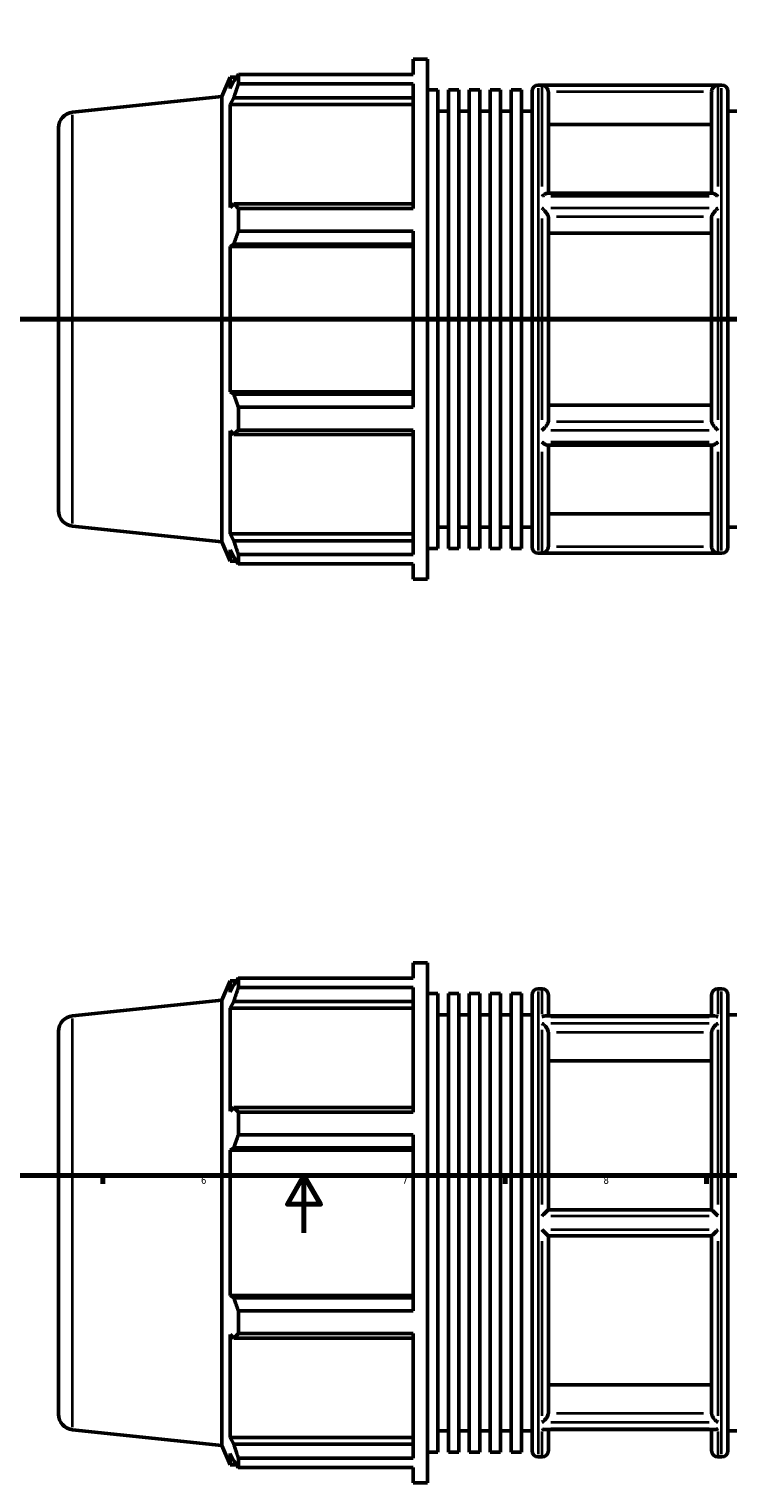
# Model space of a CAD drawing. Header units: millimetres. Extents: x -184 to 1437, y -87 to 1008.
# Tile 3 of 7: x 325 to 568, y -87 to 419. Entities that reach past the tile are written whole.
import ezdxf

# ---------------------------------------------------------------- set-up
doc = ezdxf.new("R2010")
doc.units = ezdxf.units.MM
doc.linetypes.add('CHAIN', pattern=[0.7087, 0.4724, -0.0591, 0.1181, -0.0591])
for name, color, linetype, lineweight in [('Border (ISO)', 7, 'Continuous', 70), ('Section Line (ISO)', 7, 'CHAIN', 70), ('Visible (ISO)', 7, 'Continuous', 50), ('Visible Narrow (ISO)', 7, 'Continuous', 35)]:
    doc.layers.add(name, color=color, linetype=linetype, lineweight=lineweight)
doc.styles.add('Note Text (ISO)', font='tahoma.ttf')

# ---------------------------------------------------------------- blocks, each defined once
blk = doc.blocks.new('Borders Default Border')
at = {"layer": 'Border (ISO)'}
for p, q in [((350.42, 20), (350.42, 17.1)), ((490.58, 20), (490.58, 17.1)), ((560.67, 20), (560.67, 17.1))]:
    blk.add_line(p, q, dxfattribs=at)
at = {"layer": 'Border (ISO)', "flags": 128}
for points in [[(20, 20), (20, 574), (821, 574), (821, 20), (20, 20)], [(420.5, 0), (420.5, 20), (414.73, 10), (426.27, 10), (420.5, 20)]]:
    blk.add_lwpolyline(points, dxfattribs=at)
at = {"layer": 'Border (ISO)', "color": 232, "true_color": 0xca0064, "char_height": 2.5, "attachment_point": 7, "style": 'Note Text (ISO)'}
for s, insert in [('6', (384.66, 17.05)), ('7', (454.77, 17.1)), ('8', (524.81, 17.04))]:
    blk.add_mtext(s, dxfattribs=dict(at, insert=insert))
blk = doc.blocks.new('2dTransSection0')
at = {"layer": 'Section Line (ISO)', "linetype": 'CHAIN'}
blk.add_line((235.03, 317.93), (833.03, 317.93), dxfattribs=at)

msp = doc.modelspace()

# ---------------------------------------------------------------- linework, layer by layer
at = {"layer": 'Visible (ISO)'}
for p, q in [((458.553, 403.081), (458.553, 408.427)), ((458.553, 408.427), (463.528, 408.427)), ((463.528, 227.427), (463.528, 408.427)), ((391.888, 395.403), (394.867, 402.092)), ((394.867, 402.092), (394.867, 398.197)), ((394.867, 402.092), (396.985, 402.092)), ((396.075, 400.786), (394.867, 398.197)), ((397.687, 403.081), (458.553, 403.081)), ((397.687, 399.809), (397.687, 403.081)), ((458.553, 399.809), (397.687, 399.809)), ((458.553, 356.472), (458.553, 399.809)), ((339.956, 389.945), (391.888, 395.403)), ((391.888, 240.451), (391.888, 395.403)), ((394.867, 392.583), (396.075, 394.991)), ((396.075, 394.991), (458.553, 394.991)), ((463.528, 397.748), (467.167, 397.748)), ((467.167, 238.106), (467.167, 397.748)), ((470.806, 238.106), (470.806, 397.748)), ((470.806, 397.748), (474.445, 397.748)), ((474.445, 238.106), (474.445, 397.748)), ((478.084, 238.106), (478.084, 397.748)), ((478.084, 397.748), (481.723, 397.748)), ((481.723, 238.106), (481.723, 397.748)), ((485.362, 238.106), (485.362, 397.748)), ((485.362, 397.748), (489, 397.748)), ((489, 238.106), (489, 397.748)), ((492.639, 238.106), (492.639, 397.748)), ((492.639, 397.748), (496.278, 397.748)), ((496.278, 238.106), (496.278, 397.748)), ((499.917, 238.677), (499.917, 397.177)), ((502.117, 399.377), (565.946, 399.377)), ((505.603, 397.048), (505.603, 361.749)), ((562.46, 361.749), (562.46, 397.048)), ((568.146, 397.177), (568.146, 238.677)), ((458.553, 392.583), (394.867, 392.583)), ((394.867, 392.583), (394.867, 356.79)), ((467.167, 390.327), (470.806, 390.327)), ((474.445, 390.327), (478.084, 390.327)), ((481.723, 390.327), (485.362, 390.327)), ((489, 390.327), (492.639, 390.327)), ((496.278, 390.327), (499.917, 390.327)), ((568.146, 390.327), (571.784, 390.327)), ((335.031, 384.475), (335.031, 251.38)), ((562.46, 385.651), (505.603, 385.651)), ((562.801, 361.749), (505.261, 361.749)), ((396.075, 358.044), (394.867, 356.79)), ((458.553, 358.044), (396.075, 358.044)), ((397.687, 356.472), (458.553, 356.472)), ((397.687, 348.571), (397.687, 356.472)), ((505.603, 353.569), (505.603, 282.286)), ((562.46, 282.286), (562.46, 353.569)), ((394.867, 343.236), (396.075, 344.053)), ((396.075, 344.053), (458.553, 344.053)), ((458.553, 348.571), (397.687, 348.571)), ((458.553, 287.284), (458.553, 348.571)), ((562.46, 347.871), (505.603, 347.871)), ((458.553, 343.236), (394.867, 343.236)), ((394.867, 343.236), (394.867, 292.618)), ((458.553, 292.618), (394.867, 292.618)), ((396.075, 291.802), (394.867, 292.618)), ((458.553, 291.802), (396.075, 291.802)), ((397.687, 287.284), (458.553, 287.284)), ((397.687, 279.383), (397.687, 287.284)), ((505.603, 287.984), (562.46, 287.984)), ((394.867, 279.064), (394.867, 243.272)), ((394.867, 279.064), (396.075, 277.811)), ((458.553, 279.383), (397.687, 279.383)), ((458.553, 236.046), (458.553, 279.383)), ((396.075, 277.811), (458.553, 277.811)), ((562.801, 274.106), (505.261, 274.106)), ((505.603, 274.106), (505.603, 238.807)), ((562.46, 238.807), (562.46, 274.106)), ((505.603, 250.203), (562.46, 250.203)), ((339.956, 245.91), (391.888, 240.451)), ((458.553, 243.272), (394.867, 243.272)), ((396.075, 240.864), (394.867, 243.272)), ((467.167, 245.527), (470.806, 245.527)), ((474.445, 245.527), (478.084, 245.527)), ((481.723, 245.527), (485.362, 245.527)), ((489, 245.527), (492.639, 245.527)), ((496.278, 245.527), (499.917, 245.527)), ((568.146, 245.527), (571.784, 245.527)), ((391.888, 240.451), (394.867, 233.762)), ((458.553, 240.864), (396.075, 240.864)), ((463.528, 238.106), (467.167, 238.106)), ((470.806, 238.106), (474.445, 238.106)), ((478.084, 238.106), (481.723, 238.106)), ((485.362, 238.106), (489, 238.106)), ((492.639, 238.106), (496.278, 238.106)), ((394.867, 237.658), (394.867, 233.762)), ((394.867, 237.658), (396.075, 235.068)), ((394.867, 233.762), (396.985, 233.762)), ((397.687, 236.046), (458.553, 236.046)), ((397.687, 232.773), (397.687, 236.046)), ((458.553, 232.773), (397.687, 232.773)), ((458.553, 227.427), (458.553, 232.773)), ((502.117, 236.477), (565.946, 236.477)), ((458.553, 227.427), (463.528, 227.427)), ((458.553, 88.683), (458.553, 94.029)), ((458.553, 94.029), (463.528, 94.029)), ((463.528, -86.971), (463.528, 94.029)), ((391.888, 81.005), (394.867, 87.694)), ((394.867, 87.694), (394.867, 83.798)), ((394.867, 87.694), (396.985, 87.694)), ((396.075, 86.388), (394.867, 83.798)), ((397.687, 88.683), (458.553, 88.683)), ((397.687, 85.41), (397.687, 88.683)), ((339.956, 75.546), (391.888, 81.005)), ((391.888, -73.947), (391.888, 81.005)), ((458.553, 85.41), (397.687, 85.41)), ((458.553, 42.073), (458.553, 85.41)), ((463.528, 83.35), (467.167, 83.35)), ((467.167, -76.292), (467.167, 83.35)), ((470.806, -76.292), (470.806, 83.35)), ((470.806, 83.35), (474.445, 83.35)), ((474.445, -76.292), (474.445, 83.35)), ((478.084, -76.292), (478.084, 83.35)), ((478.084, 83.35), (481.723, 83.35)), ((481.723, -76.292), (481.723, 83.35)), ((485.362, -76.292), (485.362, 83.35)), ((485.362, 83.35), (489, 83.35)), ((489, -76.292), (489, 83.35)), ((492.639, -76.292), (492.639, 83.35)), ((492.639, 83.35), (496.278, 83.35)), ((496.278, -76.292), (496.278, 83.35)), ((499.917, -75.721), (499.917, 82.779)), ((502.117, 84.979), (503.403, 84.979)), ((505.603, 82.779), (505.603, 75.494)), ((562.46, 75.494), (562.46, 82.779)), ((564.66, 84.979), (565.946, 84.979)), ((568.146, 82.779), (568.146, -75.721)), ((394.867, 78.184), (396.075, 80.592)), ((394.867, 78.184), (394.867, 42.392)), ((458.553, 78.184), (394.867, 78.184)), ((396.075, 80.592), (458.553, 80.592)), ((467.167, 75.929), (470.806, 75.929)), ((474.445, 75.929), (478.084, 75.929)), ((481.723, 75.929), (485.362, 75.929)), ((489, 75.929), (492.639, 75.929)), ((496.278, 75.929), (499.917, 75.929)), ((568.146, 75.929), (571.784, 75.929)), ((563.629, 75.494), (504.434, 75.494)), ((335.031, 70.077), (335.031, -63.019)), ((505.603, 69.787), (505.603, 8.054)), ((562.46, 8.054), (562.46, 69.787)), ((562.46, 59.917), (505.603, 59.917)), ((396.075, 43.646), (394.867, 42.392)), ((458.553, 43.646), (396.075, 43.646)), ((397.687, 42.073), (458.553, 42.073)), ((397.687, 34.173), (397.687, 42.073)), ((458.553, 34.173), (397.687, 34.173)), ((458.553, -27.115), (458.553, 34.173)), ((394.867, 28.838), (396.075, 29.654)), ((394.867, 28.838), (394.867, -21.78)), ((458.553, 28.838), (394.867, 28.838)), ((396.075, 29.654), (458.553, 29.654)), ((562.462, 8.054), (505.601, 8.054)), ((505.601, -0.996), (562.462, -0.996)), ((505.603, -0.996), (505.603, -62.729)), ((562.46, -62.729), (562.46, -0.996)), ((396.075, -22.597), (394.867, -21.78)), ((458.553, -21.78), (394.867, -21.78)), ((458.553, -22.597), (396.075, -22.597)), ((397.687, -27.115), (458.553, -27.115)), ((397.687, -35.016), (397.687, -27.115)), ((394.867, -35.334), (394.867, -71.126)), ((394.867, -35.334), (396.075, -36.588)), ((458.553, -35.016), (397.687, -35.016)), ((458.553, -78.353), (458.553, -35.016)), ((396.075, -36.588), (458.553, -36.588)), ((505.603, -52.859), (562.46, -52.859)), ((339.956, -68.489), (391.888, -73.947)), ((467.167, -68.871), (470.806, -68.871)), ((474.445, -68.871), (478.084, -68.871)), ((481.723, -68.871), (485.362, -68.871)), ((489, -68.871), (492.639, -68.871)), ((496.278, -68.871), (499.917, -68.871)), ((563.629, -68.437), (504.434, -68.437)), ((505.603, -68.437), (505.603, -75.721)), ((562.46, -75.721), (562.46, -68.437)), ((568.146, -68.871), (571.784, -68.871)), ((391.888, -73.947), (394.867, -80.636)), ((458.553, -71.126), (394.867, -71.126)), ((396.075, -73.535), (394.867, -71.126)), ((458.553, -73.535), (396.075, -73.535)), ((394.867, -76.741), (394.867, -80.636)), ((394.867, -76.741), (396.075, -79.33)), ((394.867, -80.636), (396.985, -80.636)), ((397.687, -78.353), (458.553, -78.353)), ((397.687, -81.625), (397.687, -78.353)), ((463.528, -76.292), (467.167, -76.292)), ((470.806, -76.292), (474.445, -76.292)), ((478.084, -76.292), (481.723, -76.292)), ((485.362, -76.292), (489, -76.292)), ((492.639, -76.292), (496.278, -76.292)), ((502.117, -77.921), (503.403, -77.921)), ((564.66, -77.921), (565.946, -77.921)), ((458.553, -81.625), (397.687, -81.625)), ((458.553, -86.971), (458.553, -81.625)), ((458.553, -86.971), (463.528, -86.971))]:
    msp.add_line(p, q, dxfattribs=at)
for centre, radius, start, end in [((502.117, 397.177), 2.2, 90, 180), ((565.946, 397.177), 2.2, 0, 90), ((340.531, 384.475), 5.5, 96, 180), ((340.531, 251.38), 5.5, 180, 264), ((502.117, 238.677), 2.2, 180, 270), ((565.946, 238.677), 2.2, 270, 0), ((502.117, 82.779), 2.2, 90, 180), ((503.403, 82.779), 2.2, 0, 90), ((564.66, 82.779), 2.2, 90, 180), ((565.946, 82.779), 2.2, 0, 90), ((340.531, 70.077), 5.5, 96, 180), ((340.531, -63.019), 5.5, 180, 264), ((502.117, -75.721), 2.2, 180, 270), ((503.403, -75.721), 2.2, 270, 0), ((564.66, -75.721), 2.2, 180, 270), ((565.946, -75.721), 2.2, 270, 0)]:
    msp.add_arc(centre, radius, start, end, dxfattribs=at)
for points, weights in [([(396.075, 400.786), (396.849, 401.91), (397.687, 403.081)], [1.00251454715, 1.0016654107, 1]), ([(397.687, 399.809), (396.849, 397.351), (396.075, 394.991)], [1, 1.0016654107, 1.00251454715]), ([(396.075, 358.044), (396.849, 357.274), (397.687, 356.472)], [1.00251454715, 1.0016654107, 1]), ([(397.687, 348.571), (396.849, 346.266), (396.075, 344.053)], [1, 1.0016654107, 1.00251454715]), ([(396.075, 291.802), (396.849, 289.589), (397.687, 287.284)], [1.00251454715, 1.0016654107, 1]), ([(397.687, 279.383), (396.849, 278.581), (396.075, 277.811)], [1, 1.0016654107, 1.00251454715]), ([(396.075, 240.864), (396.849, 238.504), (397.687, 236.046)], [1.00251454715, 1.0016654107, 1]), ([(397.687, 232.773), (396.849, 233.944), (396.075, 235.068)], [1, 1.0016654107, 1.00251454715]), ([(396.075, 86.388), (396.849, 87.512), (397.687, 88.683)], [1.00251454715, 1.0016654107, 1]), ([(397.687, 85.41), (396.849, 82.952), (396.075, 80.592)], [1, 1.0016654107, 1.00251454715]), ([(396.075, 43.646), (396.849, 42.875), (397.687, 42.073)], [1.00251454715, 1.0016654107, 1]), ([(397.687, 34.173), (396.849, 31.867), (396.075, 29.654)], [1, 1.0016654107, 1.00251454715]), ([(396.075, -22.597), (396.849, -24.81), (397.687, -27.115)], [1.00251454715, 1.0016654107, 1]), ([(397.687, -35.016), (396.849, -35.818), (396.075, -36.588)], [1, 1.0016654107, 1.00251454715]), ([(396.075, -73.535), (396.849, -75.895), (397.687, -78.353)], [1.00251454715, 1.0016654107, 1]), ([(397.687, -81.625), (396.849, -80.454), (396.075, -79.33)], [1, 1.0016654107, 1.00251454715])]:
    msp.add_rational_spline(points, weights, degree=2, dxfattribs=at)
for points, knots in [([(505.601, 397.143), (505.591, 397.363), (505.549, 397.575), (505.41, 397.983), (505.314, 398.171), (505.051, 398.556), (504.874, 398.737), (504.488, 399.032), (504.275, 399.144), (503.845, 399.295), (503.626, 399.335), (503.406, 399.342), (503.405, 399.342), (503.403, 399.342)], [-0.41394396, -0.41394396, -0.41394396, -0.41394396, -0.34748222, -0.34748222, -0.27866098, -0.27866098, -0.18813918, -0.18813918, -0.09312424, -0.09312424, 0, 0, 0.00079399, 0.00079399, 0.00079399, 0.00079399]), ([(564.66, 399.342), (564.658, 399.342), (564.656, 399.342), (564.436, 399.335), (564.217, 399.295), (563.787, 399.144), (563.574, 399.032), (563.188, 398.737), (563.011, 398.556), (562.749, 398.171), (562.652, 397.983), (562.513, 397.575), (562.471, 397.363), (562.462, 397.143)], [-0.41109901, -0.41109901, -0.41109901, -0.41109901, -0.41031199, -0.41031199, -0.31800483, -0.31800483, -0.22382356, -0.22382356, -0.134096, -0.134096, -0.06587861, -0.06587861, 0, 0, 0, 0]), ([(503.403, 360.704), (503.405, 360.706), (503.407, 360.708), (503.715, 360.974), (504.025, 361.206), (504.55, 361.528), (504.775, 361.639), (505.078, 361.731), (505.175, 361.749), (505.261, 361.749)], [-0.46337041, -0.46337041, -0.46337041, -0.46337041, -0.46251781, -0.46251781, -0.33282356, -0.33282356, -0.22891341, -0.22891341, -0.17408732, -0.17408732, -0.17408732, -0.17408732]), ([(562.801, 361.749), (562.887, 361.749), (562.985, 361.731), (563.288, 361.639), (563.513, 361.528), (564.037, 361.206), (564.347, 360.974), (564.656, 360.708), (564.658, 360.706), (564.66, 360.704)], [-0.29135351, -0.29135351, -0.29135351, -0.29135351, -0.23597179, -0.23597179, -0.1310086, -0.1310086, 0, 0, 0.00086125, 0.00086125, 0.00086125, 0.00086125]), ([(505.601, 353.617), (505.592, 353.719), (505.555, 353.843), (505.426, 354.142), (505.328, 354.318), (505.062, 354.736), (504.881, 354.982), (504.491, 355.463), (504.28, 355.701), (503.85, 356.15), (503.628, 356.364), (503.406, 356.563), (503.404, 356.564), (503.403, 356.565)], [-0.41405355, -0.41405355, -0.41405355, -0.41405355, -0.35215333, -0.35215333, -0.28145529, -0.28145529, -0.18844552, -0.18844552, -0.09422437, -0.09422437, 0, 0, 0.00066974, 0.00066974, 0.00066974, 0.00066974]), ([(564.66, 356.565), (564.658, 356.564), (564.657, 356.563), (564.435, 356.364), (564.213, 356.15), (563.783, 355.701), (563.571, 355.463), (563.182, 354.982), (563, 354.736), (562.734, 354.318), (562.637, 354.142), (562.508, 353.843), (562.471, 353.719), (562.462, 353.617)], [-0.41100667, -0.41100667, -0.41100667, -0.41100667, -0.41034293, -0.41034293, -0.31696297, -0.31696297, -0.2235862, -0.2235862, -0.13140996, -0.13140996, -0.06134549, -0.06134549, 0, 0, 0, 0]), ([(503.403, 279.289), (503.404, 279.291), (503.406, 279.292), (503.628, 279.491), (503.85, 279.705), (504.28, 280.154), (504.491, 280.392), (504.881, 280.873), (505.062, 281.119), (505.328, 281.537), (505.426, 281.713), (505.555, 282.012), (505.592, 282.136), (505.601, 282.238)], [-0.41100667, -0.41100667, -0.41100667, -0.41100667, -0.41034293, -0.41034293, -0.31696297, -0.31696297, -0.2235862, -0.2235862, -0.13140996, -0.13140996, -0.06134549, -0.06134549, 0, 0, 0, 0]), ([(562.462, 282.238), (562.471, 282.136), (562.508, 282.012), (562.637, 281.713), (562.734, 281.537), (563, 281.119), (563.182, 280.873), (563.571, 280.392), (563.783, 280.154), (564.213, 279.705), (564.435, 279.491), (564.657, 279.292), (564.658, 279.291), (564.66, 279.289)], [-0.41405355, -0.41405355, -0.41405355, -0.41405355, -0.35215333, -0.35215333, -0.28145529, -0.28145529, -0.18844552, -0.18844552, -0.09422437, -0.09422437, 0, 0, 0.00066974, 0.00066974, 0.00066974, 0.00066974]), ([(505.261, 274.106), (505.175, 274.106), (505.078, 274.124), (504.775, 274.216), (504.55, 274.327), (504.025, 274.649), (503.715, 274.881), (503.407, 275.147), (503.405, 275.149), (503.403, 275.15)], [-0.29135351, -0.29135351, -0.29135351, -0.29135351, -0.23597179, -0.23597179, -0.1310086, -0.1310086, 0, 0, 0.00086125, 0.00086125, 0.00086125, 0.00086125]), ([(564.66, 275.15), (564.658, 275.149), (564.656, 275.147), (564.347, 274.881), (564.037, 274.649), (563.513, 274.327), (563.288, 274.216), (562.985, 274.124), (562.887, 274.106), (562.801, 274.106)], [-0.46337041, -0.46337041, -0.46337041, -0.46337041, -0.46251781, -0.46251781, -0.33282356, -0.33282356, -0.22891341, -0.22891341, -0.17408732, -0.17408732, -0.17408732, -0.17408732]), ([(503.403, 236.512), (503.405, 236.512), (503.406, 236.513), (503.626, 236.52), (503.845, 236.56), (504.275, 236.71), (504.488, 236.823), (504.874, 237.118), (505.051, 237.299), (505.314, 237.684), (505.41, 237.872), (505.549, 238.279), (505.591, 238.492), (505.601, 238.711)], [-0.41109901, -0.41109901, -0.41109901, -0.41109901, -0.41031199, -0.41031199, -0.31800483, -0.31800483, -0.22382356, -0.22382356, -0.134096, -0.134096, -0.06587861, -0.06587861, 0, 0, 0, 0]), ([(562.462, 238.711), (562.471, 238.492), (562.513, 238.279), (562.652, 237.872), (562.749, 237.684), (563.011, 237.299), (563.188, 237.118), (563.574, 236.823), (563.787, 236.71), (564.217, 236.56), (564.436, 236.52), (564.656, 236.513), (564.658, 236.512), (564.66, 236.512)], [-0.41394396, -0.41394396, -0.41394396, -0.41394396, -0.34748222, -0.34748222, -0.27866098, -0.27866098, -0.18813918, -0.18813918, -0.09312424, -0.09312424, 0, 0, 0.00079399, 0.00079399, 0.00079399, 0.00079399]), ([(503.403, 75.231), (503.404, 75.232), (503.406, 75.232), (503.628, 75.339), (503.85, 75.415), (504.19, 75.481), (504.314, 75.494), (504.434, 75.494)], [-0.41100667, -0.41100667, -0.41100667, -0.41100667, -0.41034293, -0.41034293, -0.31696297, -0.31696297, -0.26267808, -0.26267808, -0.26267808, -0.26267808]), ([(505.601, 69.869), (505.596, 69.959), (505.584, 70.052), (505.524, 70.36), (505.449, 70.576), (505.247, 71.014), (505.117, 71.232), (504.775, 71.714), (504.55, 71.965), (504.025, 72.452), (503.715, 72.674), (503.407, 72.839), (503.405, 72.84), (503.403, 72.841)], [-0.41403631, -0.41403631, -0.41403631, -0.41403631, -0.38237817, -0.38237817, -0.31197431, -0.31197431, -0.23597179, -0.23597179, -0.1310086, -0.1310086, 0, 0, 0.00086125, 0.00086125, 0.00086125, 0.00086125]), ([(564.66, 72.841), (564.658, 72.84), (564.656, 72.839), (564.347, 72.674), (564.037, 72.452), (563.513, 71.965), (563.288, 71.714), (562.946, 71.232), (562.815, 71.014), (562.613, 70.576), (562.539, 70.36), (562.478, 70.052), (562.466, 69.959), (562.462, 69.869)], [-0.46337041, -0.46337041, -0.46337041, -0.46337041, -0.46251781, -0.46251781, -0.33282356, -0.33282356, -0.22891341, -0.22891341, -0.1536734, -0.1536734, -0.08397587, -0.08397587, -0.05263534, -0.05263534, -0.05263534, -0.05263534]), ([(563.629, 75.494), (563.749, 75.494), (563.873, 75.481), (564.213, 75.415), (564.435, 75.339), (564.657, 75.232), (564.658, 75.232), (564.66, 75.231)], [-0.14900014, -0.14900014, -0.14900014, -0.14900014, -0.09422437, -0.09422437, 0, 0, 0.00066974, 0.00066974, 0.00066974, 0.00066974]), ([(503.403, 5.918), (503.405, 5.92), (503.406, 5.922), (503.626, 6.145), (503.845, 6.366), (504.275, 6.797), (504.488, 7.009), (504.874, 7.388), (505.051, 7.56), (505.314, 7.809), (505.41, 7.899), (505.549, 8.021), (505.591, 8.054), (505.601, 8.054)], [-0.41109901, -0.41109901, -0.41109901, -0.41109901, -0.41031199, -0.41031199, -0.31800483, -0.31800483, -0.22382356, -0.22382356, -0.134096, -0.134096, -0.06587861, -0.06587861, 0, 0, 0, 0]), ([(562.462, 8.054), (562.471, 8.054), (562.513, 8.021), (562.652, 7.899), (562.749, 7.809), (563.011, 7.56), (563.188, 7.388), (563.574, 7.009), (563.787, 6.797), (564.217, 6.366), (564.436, 6.145), (564.656, 5.922), (564.658, 5.92), (564.66, 5.918)], [-0.41394396, -0.41394396, -0.41394396, -0.41394396, -0.34748222, -0.34748222, -0.27866098, -0.27866098, -0.18813918, -0.18813918, -0.09312424, -0.09312424, 0, 0, 0.00079399, 0.00079399, 0.00079399, 0.00079399]), ([(505.601, -0.996), (505.591, -0.996), (505.549, -0.963), (505.41, -0.841), (505.314, -0.751), (505.051, -0.503), (504.874, -0.331), (504.488, 0.049), (504.275, 0.261), (503.845, 0.692), (503.626, 0.913), (503.406, 1.135), (503.405, 1.137), (503.403, 1.139)], [-0.41394396, -0.41394396, -0.41394396, -0.41394396, -0.34748222, -0.34748222, -0.27866098, -0.27866098, -0.18813918, -0.18813918, -0.09312424, -0.09312424, 0, 0, 0.00079399, 0.00079399, 0.00079399, 0.00079399]), ([(564.66, 1.139), (564.658, 1.137), (564.656, 1.135), (564.436, 0.913), (564.217, 0.692), (563.787, 0.261), (563.574, 0.049), (563.188, -0.331), (563.011, -0.503), (562.749, -0.751), (562.652, -0.841), (562.513, -0.963), (562.471, -0.996), (562.462, -0.996)], [-0.41109901, -0.41109901, -0.41109901, -0.41109901, -0.41031199, -0.41031199, -0.31800483, -0.31800483, -0.22382356, -0.22382356, -0.134096, -0.134096, -0.06587861, -0.06587861, 0, 0, 0, 0]), ([(503.403, -65.784), (503.405, -65.783), (503.407, -65.782), (503.715, -65.617), (504.025, -65.395), (504.55, -64.908), (504.775, -64.656), (505.117, -64.174), (505.247, -63.956), (505.449, -63.518), (505.524, -63.302), (505.584, -62.995), (505.596, -62.902), (505.601, -62.812)], [-0.46337041, -0.46337041, -0.46337041, -0.46337041, -0.46251781, -0.46251781, -0.33282356, -0.33282356, -0.22891341, -0.22891341, -0.1536734, -0.1536734, -0.08397587, -0.08397587, -0.05263534, -0.05263534, -0.05263534, -0.05263534]), ([(562.462, -62.812), (562.466, -62.902), (562.478, -62.995), (562.539, -63.302), (562.613, -63.518), (562.815, -63.956), (562.946, -64.174), (563.288, -64.656), (563.513, -64.908), (564.037, -65.395), (564.347, -65.617), (564.656, -65.782), (564.658, -65.783), (564.66, -65.784)], [-0.41403631, -0.41403631, -0.41403631, -0.41403631, -0.38237817, -0.38237817, -0.31197431, -0.31197431, -0.23597179, -0.23597179, -0.1310086, -0.1310086, 0, 0, 0.00086125, 0.00086125, 0.00086125, 0.00086125]), ([(504.434, -68.437), (504.314, -68.437), (504.19, -68.424), (503.85, -68.357), (503.628, -68.281), (503.406, -68.175), (503.404, -68.174), (503.403, -68.173)], [-0.14900014, -0.14900014, -0.14900014, -0.14900014, -0.09422437, -0.09422437, 0, 0, 0.00066974, 0.00066974, 0.00066974, 0.00066974]), ([(564.66, -68.173), (564.658, -68.174), (564.657, -68.175), (564.435, -68.281), (564.213, -68.357), (563.873, -68.424), (563.749, -68.437), (563.629, -68.437)], [-0.41100667, -0.41100667, -0.41100667, -0.41100667, -0.41034293, -0.41034293, -0.31696297, -0.31696297, -0.26267808, -0.26267808, -0.26267808, -0.26267808])]:
    msp.add_open_spline(points, degree=3, knots=knots, dxfattribs=at)
for points in [[(505.603, 397.048), (505.603, 397.079), (505.602, 397.111), (505.601, 397.143)], [(562.462, 397.143), (562.46, 397.111), (562.46, 397.079), (562.46, 397.048)], [(505.603, 353.569), (505.603, 353.585), (505.602, 353.6), (505.601, 353.617)], [(562.462, 353.617), (562.46, 353.6), (562.46, 353.585), (562.46, 353.569)], [(505.601, 282.238), (505.602, 282.254), (505.603, 282.27), (505.603, 282.286)], [(562.46, 282.286), (562.46, 282.27), (562.46, 282.254), (562.462, 282.238)], [(505.601, 238.711), (505.602, 238.744), (505.603, 238.776), (505.603, 238.807)], [(562.46, 238.807), (562.46, 238.776), (562.46, 238.744), (562.462, 238.711)], [(505.603, 69.787), (505.603, 69.814), (505.602, 69.841), (505.601, 69.869)], [(562.462, 69.869), (562.46, 69.841), (562.46, 69.814), (562.46, 69.787)], [(505.601, -62.812), (505.602, -62.784), (505.603, -62.756), (505.603, -62.729)], [(562.46, -62.729), (562.46, -62.756), (562.46, -62.784), (562.462, -62.812)]]:
    msp.add_open_spline(points, degree=3, dxfattribs=at)
at = {"layer": 'Visible Narrow (ISO)'}
for p, q in [((502.117, 398.375), (502.117, 237.48)), ((503.403, 364.076), (503.403, 399.125)), ((561.597, 399.342), (506.466, 399.342)), ((508.444, 397.143), (559.619, 397.143)), ((564.66, 399.125), (564.66, 364.076)), ((565.946, 237.48), (565.946, 398.375)), ((339.956, 246.796), (339.956, 389.058)), ((506.466, 360.704), (561.597, 360.704)), ((561.597, 356.565), (506.466, 356.565)), ((503.403, 282.879), (503.403, 352.976)), ((508.444, 353.617), (559.619, 353.617)), ((564.66, 352.976), (564.66, 282.879)), ((506.466, 279.289), (561.597, 279.289)), ((559.619, 282.238), (508.444, 282.238)), ((561.597, 275.15), (506.466, 275.15)), ((503.403, 236.73), (503.403, 271.778)), ((564.66, 271.778), (564.66, 236.73)), ((559.619, 238.711), (508.444, 238.711)), ((506.466, 236.512), (561.597, 236.512)), ((502.117, 83.976), (502.117, -76.918)), ((503.403, 76.164), (503.403, 84.954)), ((564.66, 84.954), (564.66, 76.164)), ((565.946, -76.918), (565.946, 83.976)), ((339.956, -67.602), (339.956, 74.66)), ((506.466, 75.231), (561.597, 75.231)), ((561.597, 72.841), (506.466, 72.841)), ((503.403, 9.938), (503.403, 70.643)), ((508.444, 69.869), (559.619, 69.869)), ((564.66, 70.643), (564.66, 9.938)), ((506.466, 5.918), (561.597, 5.918)), ((561.597, 1.139), (506.466, 1.139)), ((503.403, -63.586), (503.403, -2.88)), ((564.66, -2.88), (564.66, -63.586)), ((559.619, -62.812), (508.444, -62.812)), ((503.403, -77.896), (503.403, -69.106)), ((506.466, -65.784), (561.597, -65.784)), ((561.597, -68.173), (506.466, -68.173)), ((564.66, -69.106), (564.66, -77.896))]:
    msp.add_line(p, q, dxfattribs=at)

# ---------------------------------------------------------------- block references
msp.add_blockref('Borders Default Border', (0, 0))
at = {"layer": 'Section Line (ISO)'}
msp.add_blockref('2dTransSection0', (0, 0), dxfattribs=at)

doc.saveas('drawing.dxf')
